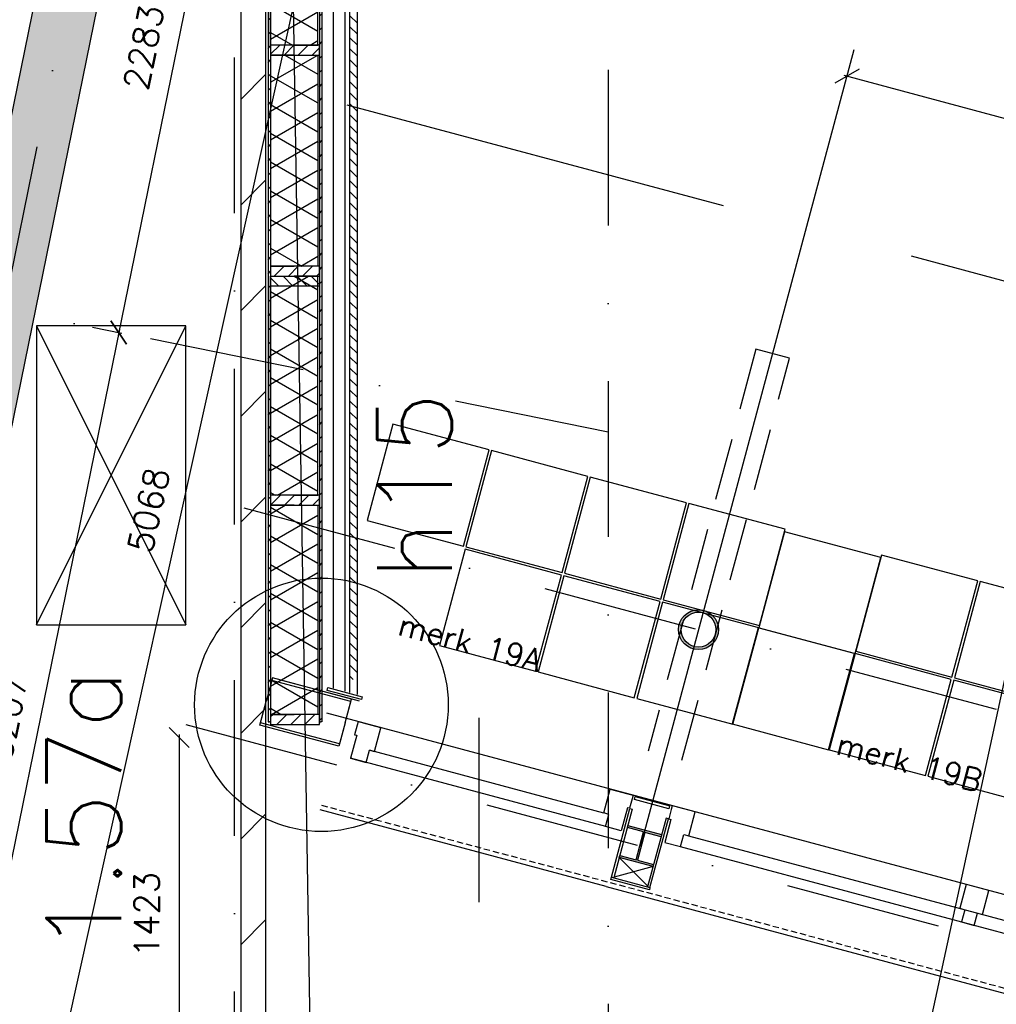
# Model space of a CAD drawing. Extents: x -171140 to 151546, y -8083 to 162438.
# Tile 89 of 96: x 40120 to 44040, y 89123 to 93076. Entities that reach past the tile are written whole.
import ezdxf

# ---------------------------------------------------------------- set-up
doc = ezdxf.new("R2010")
doc.units = 0
doc.header["$LTSCALE"] = 50
doc.header["$MEASUREMENT"] = 0
doc.header["$PDMODE"] = 3
doc.header["$PDSIZE"] = 0.001
for name, pattern in [('DASHDOT', [25, 12.5, -6.25, 0, -6.25]), ('DASHED', [0.75, 0.5, -0.25]), ('HIDDEN', [9.375, 6.25, -3.125]), ('HIDDEN2', [0.1875, 0.125, -0.0625]), ('HIDDENX2', [0.75, 0.5, -0.25]), ('STRAM_0WT$0$DASHDOT', [25, 12.5, -6.25, 0, -6.25])]:
    doc.linetypes.add(name, pattern=pattern)
doc.layers.get('0').update_dxf_attribs({"linetype": 'CONTINUOUS'})
doc.layers.get('DEFPOINTS').update_dxf_attribs({"linetype": 'CONTINUOUS'})
for name, color, linetype in [('0POLYBUITENOM', 7, 'CONTINUOUS'), ('_DETAILNUMMERS', 4, 'CONTINUOUS'), ('_DETAILNUMMERSTEKST', 4, 'CONTINUOUS'), ('A--01A1_ACEER', 1, 'CONTINUOUS'), ('A--A21--_F-23-', 9, 'CONTINUOUS'), ('A--A21--_F12--', 7, 'CONTINUOUS'), ('A--A21--_F123-', 9, 'CONTINUOUS'), ('A--A22--_F123-', 9, 'CONTINUOUS'), ('A--A25--_F-2--', 9, 'CONTINUOUS'), ('A--A28--_F-2--', 7, 'CONTINUOUS'), ('A--A42--_F-23-', 9, 'CONTINUOUS'), ('A--L$7A-_STRAMIEN', 1, 'DASHDOT'), ('A--L13A1_VLOEREN', 1, 'CONTINUOUS'), ('A--L21--', 3, 'CONTINUOUS'), ('A--L21--_F-2--', 7, 'CONTINUOUS'), ('A--L21--_F12--', 7, 'CONTINUOUS'), ('A--L21D1_BUITENWAND', 1, 'CONTINUOUS'), ('A--L21D2_BUITENWAND', 2, 'CONTINUOUS'), ('A--L22--', 7, 'CONTINUOUS'), ('A--L22--_F-2--', 7, 'CONTINUOUS'), ('A--L22A2_BINNENWAND', 2, 'CONTINUOUS'), ('A--L22A4_BINNENWAND', 4, 'CONTINUOUS'), ('A--L24AC1_TRAPPEN', 1, 'HIDDEN2'), ('A--L25--', 7, 'CONTINUOUS'), ('A--L25--_F-23-', 7, 'CONTINUOUS'), ('A--L28--', 7, 'CONTINUOUS'), ('A--L28--_F-2--', 7, 'CONTINUOUS'), ('A--L31--', 2, 'CONTINUOUS'), ('A--L42--', 7, 'CONTINUOUS'), ('A--L42--_F-23-', 7, 'CONTINUOUS'), ('A--M$1A-_F123-', 1, 'CONTINUOUS'), ('A--T$1A-_F123-_R', 4, 'CONTINUOUS'), ('BETONTEGELS', 1, 'CONTINUOUS'), ('STRAM_0WT$0$A--L$7A-_STRAM', 1, 'STRAM_0WT$0$DASHDOT'), ('STRAM_0WT$0$A--M$1A-_F123-', 1, 'CONTINUOUS'), ('TEKSTKOZIJNMERK', 2, 'CONTINUOUS'), ('X--LR---_CP', 7, 'CONTINUOUS')]:
    doc.layers.add(name, color=color, linetype=linetype)
doc.styles.add('ALFA-0_25', font='ROMANS')
doc.styles.add('B-01', font='SIMPLEX.SHX', dxfattribs={"width": 0.8, "height": 4.5})
doc.styles.add('HIEMSTRA', font='romans.shx')
doc.styles.add('STRAM_0WT$0$HIEMSTRA', font='romans.shx')
doc.dimstyles.new('BEILEN', dxfattribs={"dimscale": 40, "dimtxt": 2.5, "dimasz": 2, "dimexe": 0.3, "dimexo": 0.3, "dimgap": 2, "dimtad": 1, "dimdec": 0, "dimzin": 0, "dimtxsty": 'HIEMSTRA', "dimblk1": 'OBLIQUE', "dimblk2": 'OBLIQUE', "dimsah": 1, "dimcen": -0.09, "dimdle": 0.3, "dimse1": 1, "dimclrd": 2, "dimclre": 2, "dimclrt": 3, "dimazin": 3, "dimtfac": 1, "dimtdec": 4, "dimtofl": 0, "dimtmove": 0, "dimatfit": 3, "dimtvp": 625, "dimtolj": 1, "dimtzin": 0})
doc.dimstyles.get("Standard").update_dxf_attribs({"dimscale": 40, "dimtxt": 2.5, "dimasz": 2, "dimexe": 0.3, "dimexo": 0.3, "dimgap": 2, "dimtad": 0, "dimdec": 0, "dimzin": 0, "dimtxsty": 'HIEMSTRA', "dimblk1": 'OBLIQUE', "dimblk2": 'OBLIQUE', "dimsah": 1, "dimcen": -0.09, "dimdle": 0.3, "dimse1": 1, "dimclrd": 2, "dimclre": 2, "dimclrt": 3, "dimazin": 3, "dimtfac": 1, "dimtdec": 4, "dimtix": 1, "dimtmove": 0, "dimatfit": 3, "dimtvp": 625, "dimtolj": 1, "dimtzin": 0})
doc.dimstyles.new('STRAM_0WT$0$STANDARD', dxfattribs={"dimscale": 70, "dimtxt": 2.5, "dimasz": 2, "dimexe": 0.3, "dimexo": 0.3, "dimgap": 2, "dimtad": 1, "dimdec": 0, "dimzin": 0, "dimtxsty": 'STRAM_0WT$0$HIEMSTRA', "dimblk1": 'STRAM_0WT$0$_OBLIQUE', "dimblk2": 'STRAM_0WT$0$_OBLIQUE', "dimsah": 1, "dimcen": -0.09, "dimdle": 0.3, "dimclrd": 1, "dimclre": 1, "dimclrt": 4, "dimazin": 3, "dimtfac": 1, "dimtdec": 4, "dimtix": 1, "dimtofl": 0, "dimtmove": 0, "dimatfit": 3, "dimtvp": 625, "dimtolj": 1, "dimtzin": 0})
pattern_1 = [(150, (50, -3e-15), (-50, -86.603), []), (210, (50, -3e-15), (50, -86.603), [])]
pattern_2 = [(330, (-50, 9e-15), (50, 86.603), []), (30, (-50, 9e-15), (-50, 86.603), [])]

# ---------------------------------------------------------------- blocks, each defined once
blk = doc.blocks.new('_OBLIQUE')
at = {"color": 0, "linetype": 'BYBLOCK'}
blk.add_line((-0.5, -0.5), (0.5, 0.5), dxfattribs=at)
blk = doc.blocks.new('*D66')
at = {"layer": 'A--M$1A-_F123-', "color": 2}
for p, q in [((43428.3, 92853.1), (46059.6, 92148.4)), ((46086.7, 92296.1), (46044.9, 92139.9))]:
    blk.add_line(p, q, dxfattribs=at)
at = {"layer": 'DEFPOINTS', "color": 0}
for p in [(43481.8, 93006.2), (46089.8, 92307.7), (46048, 92151.5)]:
    blk.add_point(p, dxfattribs=at)
at = {"layer": 'A--M$1A-_F123-', "color": 2, "xscale": 80, "yscale": 80, "zscale": 80}
for p, rotation in [((43439.9, 92850), 165.0063446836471), ((46048, 92151.5), 345.0063446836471)]:
    blk.add_blockref('_OBLIQUE', p, dxfattribs=dict(at, rotation=rotation))
at = {"layer": 'A--M$1A-_F123-', "color": 3, "insert": (44777.6, 92626.3), "char_height": 100, "attachment_point": 5, "rotation": 345.0063, "style": 'HIEMSTRA'}
blk.add_mtext('\\A1;2700', dxfattribs=at)
blk = doc.blocks.new('*U1138')
at = {"layer": 'A--A22--_F123-', "linetype": 'CONTINUOUS'}
h = blk.add_hatch(dxfattribs=at)
h.set_pattern_fill('ALFALINE', color=256, scale=300, style=0)
h.set_pattern_definition([(45, (-41057.13, -94101.7), (-212.132, 212.132), [])])
h.paths.add_polyline_path([(0, 0), (50, 50), (50, -5229.8), (0, -5229.8), (-50, -5229.8), (-50, -50)])
at = {"layer": 'A--L22--_F-2--', "color": 3, "linetype": 'CONTINUOUS'}
for points in [[(50, 50), (50, 50), (50, -5229.8), (0, -5229.8)], [(-50, -50), (-50, -50), (-50, -5229.8), (0, -5229.8)]]:
    blk.add_lwpolyline(points, dxfattribs=at)
blk = doc.blocks.new('*U1106')
at = {"layer": 'A--A21--_F123-', "linetype": 'CONTINUOUS'}
blk.add_hatch(color=256, dxfattribs=at).paths.add_polyline_path([(0, 0), (-122.5, 25), (667.7, 3904.1), (795.3, 3904.1), (922.8, 3904.1), (122.5, -25)])
at = {"layer": 'A--A21--_F12--', "color": 8}
for points in [[(0, 0), (-122.5, 25), (795.3, 3904.1), (667.7, 3904.1)], [(795.3, 3904.1), (922.8, 3904.1), (0, 0), (122.5, -25)]]:
    blk.add_solid(points, dxfattribs=at)
at = {"layer": 'A--L21--_F12--', "color": 3, "linetype": 'CONTINUOUS'}
for points in [[(0, 0), (-122.5, 25), (667.7, 3904.1), (795.3, 3904.1)], [(0, 0), (122.5, -25), (922.8, 3904.1), (795.3, 3904.1)]]:
    blk.add_lwpolyline(points, dxfattribs=at)
blk = doc.blocks.new('*U1103')
at = {"layer": 'A--L22--', "color": 2, "linetype": 'CONTINUOUS'}
for points in [[(0, 0), (25.4, 94.7), (-291.6, 179.6), (-317, 84.9)], [(0, 0), (22.8, 85), (-294.2, 169.9), (-317, 84.9)], [(0, 0), (-25.4, -94.7), (-342.4, -9.8), (-317, 84.9)], [(0, 0), (-22.8, -85), (-339.8, -0.1), (-317, 84.9)]]:
    blk.add_lwpolyline(points, dxfattribs=at)
at = {"layer": 'A--L22--', "color": 1, "linetype": 'CONTINUOUS'}
for points in [[(0, 0), (25.4, 94.7), (-291.6, 179.6), (-317, 84.9)], [(0, 0), (22.8, 85), (-294.2, 169.9), (-317, 84.9)], [(0, 0), (-25.4, -94.7), (-342.4, -9.8), (-317, 84.9)], [(0, 0), (-22.8, -85), (-339.8, -0.1), (-317, 84.9)]]:
    blk.add_lwpolyline(points, dxfattribs=at)
blk = doc.blocks.new('*U1087')
at = {"layer": 'A--L22--', "color": 2, "linetype": 'CONTINUOUS'}
for points in [[(0, 0), (25.4, 94.7), (-291.6, 179.6), (-317, 84.9)], [(0, 0), (22.8, 85), (-294.2, 169.9), (-317, 84.9)], [(0, 0), (-25.4, -94.7), (-342.4, -9.8), (-317, 84.9)], [(0, 0), (-22.8, -85), (-339.8, -0.1), (-317, 84.9)]]:
    blk.add_lwpolyline(points, dxfattribs=at)
at = {"layer": 'A--L22--', "color": 1, "linetype": 'CONTINUOUS'}
for points in [[(0, 0), (25.4, 94.7), (-291.6, 179.6), (-317, 84.9)], [(0, 0), (22.8, 85), (-294.2, 169.9), (-317, 84.9)], [(0, 0), (-25.4, -94.7), (-342.4, -9.8), (-317, 84.9)], [(0, 0), (-22.8, -85), (-339.8, -0.1), (-317, 84.9)]]:
    blk.add_lwpolyline(points, dxfattribs=at)
blk = doc.blocks.new('STRAM_0WT$0$_OBLIQUE')
at = {"color": 0, "linetype": 'BYBLOCK'}
blk.add_line((-0.5, -0.5), (0.5, 0.5), dxfattribs=at)
blk = doc.blocks.new('*D1366')
at = {"layer": 'DEFPOINTS', "color": 0, "linetype": 'CONTINUOUS'}
for p in [(-30862.7, 61326), (-34634.8, 43899.6)]:
    blk.add_point(p, dxfattribs=at)
at = {"layer": 'STRAM_0WT$0$A--M$1A-_F123-', "color": 1, "linetype": 'CONTINUOUS'}
blk.add_line((-34639.2, 43879), (-30858.3, 61346.5), dxfattribs=at)
at = {"layer": 'STRAM_0WT$0$A--M$1A-_F123-', "color": 1, "linetype": 'CONTINUOUS', "xscale": 140, "yscale": 140, "zscale": 140, "rotation": 77.78640933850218}
blk.add_blockref('STRAM_0WT$0$_OBLIQUE', (-30862.7, 61326), dxfattribs=at)
at = {"layer": 'STRAM_0WT$0$A--M$1A-_F123-', "color": 4, "linetype": 'CONTINUOUS', "insert": (-33134.9, 52476.7), "char_height": 175, "attachment_point": 5, "rotation": 77.7864, "style": 'STRAM_0WT$0$HIEMSTRA'}
blk.add_mtext('\\A1;R17830', dxfattribs=at)
blk = doc.blocks.new('*D1456')
at = {"layer": 'DEFPOINTS', "color": 0}
for p in [(-34829.8, 58000), (-39925.3, 56200), (-20789, 56200), (-26068.6, 55839.7), (-22022.7, 54568.3)]:
    blk.add_point(p, dxfattribs=at)
at = {"layer": 'STRAM_0WT$0$A--M$1A-_F123-', "color": 1}
blk.add_arc((-28112.1, 56200), 2075.1, 345, 360, dxfattribs=at)
at = {"layer": 'STRAM_0WT$0$A--M$1A-_F123-', "color": 1, "xscale": 140, "yscale": 140, "zscale": 140}
for p, rotation in [((-26037.1, 56200), 89.99998316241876), ((-26107.8, 55662.9), 254.9999999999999)]:
    blk.add_blockref('STRAM_0WT$0$_OBLIQUE', p, dxfattribs=dict(at, rotation=rotation))
at = {"layer": 'STRAM_0WT$0$A--M$1A-_F123-', "color": 4, "insert": (-26280.4, 55958.8), "char_height": 175, "attachment_point": 5, "rotation": 82.5, "style": 'STRAM_0WT$0$HIEMSTRA'}
blk.add_mtext('\\A1;15.00°', dxfattribs=at)
blk = doc.blocks.new('*D1479')
at = {"layer": 'DEFPOINTS', "color": 0}
for p in [(-51474.3, 62909.3), (-50061.5, 62275.8), (-52870, 61599.8), (-20789, 61599.8), (-35193.3, 59592.9)]:
    blk.add_point(p, dxfattribs=at)
at = {"layer": 'STRAM_0WT$0$A--M$1A-_F123-', "color": 1}
blk.add_arc((-45045.8, 61599.8), 5061, 168.4863, 180, dxfattribs=at)
at = {"layer": 'STRAM_0WT$0$A--M$1A-_F123-', "color": 1, "xscale": 140, "yscale": 140, "zscale": 140}
for p, rotation in [((-50005, 62610), 78.48629033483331), ((-50106.8, 61599.8), 269.9999999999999)]:
    blk.add_blockref('STRAM_0WT$0$_OBLIQUE', p, dxfattribs=dict(at, rotation=rotation))
at = {"layer": 'STRAM_0WT$0$A--M$1A-_F123-', "color": 4, "insert": (-50307.6, 62130.3), "char_height": 175, "attachment_point": 5, "rotation": 84.2431, "style": 'STRAM_0WT$0$HIEMSTRA'}
blk.add_mtext('\\A1;11.51°', dxfattribs=at)
blk = doc.blocks.new('KOLOMSTAAL_160')
at = {"layer": 'A--01A1_ACEER', "linetype": 'CONTINUOUS'}
h = blk.add_hatch(color=256, dxfattribs=at)
edge = h.paths.add_edge_path()
edge.add_arc((-191475.5, 112325.4), 80, 0, 360)
edge = h.paths.add_edge_path(flags=16)
edge.add_arc((-191475.5, 112325.4), 70, 0, 360)
at = {"linetype": 'CONTINUOUS'}
for radius in [80, 70]:
    blk.add_circle((-191475.5, 112325.4), radius, dxfattribs=at)
blk = doc.blocks.new('*D225')
at = {"color": 2, "linetype": 'BYBLOCK'}
for p, q in [((41123.9, 93594.9), (41324.3, 93550.6)), ((40214.1, 88593.5), (41315.2, 93564.9))]:
    blk.add_line(p, q, dxfattribs=at)
at = {"layer": 'DEFPOINTS', "color": 0, "linetype": 'BYBLOCK'}
for p in [(41112.2, 93597.5), (41312.6, 93553.2), (40016.3, 88649.6)]:
    blk.add_point(p, dxfattribs=at)
at = {"color": 2, "linetype": 'BYBLOCK', "xscale": 80, "yscale": 80, "zscale": 80}
for p, rotation in [((41312.6, 93553.2), 77.51168052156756), ((40216.7, 88605.2), 257.5116805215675)]:
    blk.add_blockref('_OBLIQUE', p, dxfattribs=dict(at, rotation=rotation))
at = {"color": 3, "linetype": 'BYBLOCK', "insert": (40637.7, 91107.3), "char_height": 100, "attachment_point": 5, "rotation": 77.5117, "style": 'HIEMSTRA'}
blk.add_mtext('\\A1;5068', dxfattribs=at)
blk = doc.blocks.new('*D226')
at = {"color": 2, "linetype": 'BYBLOCK'}
for p, q in [((40975.5, 94069.5), (40515, 91808.9)), ((40412.7, 91842), (40529.2, 91818.2))]:
    blk.add_line(p, q, dxfattribs=at)
at = {"layer": 'DEFPOINTS', "color": 0, "linetype": 'BYBLOCK'}
for p in [(40856.6, 94081.5), (40400.9, 91844.4), (40517.4, 91820.6)]:
    blk.add_point(p, dxfattribs=at)
at = {"color": 2, "linetype": 'BYBLOCK', "xscale": 80, "yscale": 80, "zscale": 80}
for p, rotation in [((40973.1, 94057.7), 78.48629033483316), ((40517.4, 91820.6), 258.4862903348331)]:
    blk.add_blockref('_OBLIQUE', p, dxfattribs=dict(at, rotation=rotation))
at = {"color": 3, "linetype": 'BYBLOCK', "insert": (40617.9, 92965.1), "char_height": 100, "attachment_point": 5, "rotation": 78.4863, "style": 'HIEMSTRA'}
blk.add_mtext('\\A1;2283', dxfattribs=at)
blk = doc.blocks.new('*D227')
at = {"color": 2, "linetype": 'BYBLOCK'}
for p, q in [((40519.8, 91832.4), (39874.9, 88666.2)), ((39834.5, 88686.6), (39889, 88675.5))]:
    blk.add_line(p, q, dxfattribs=at)
at = {"layer": 'DEFPOINTS', "color": 0, "linetype": 'BYBLOCK'}
for p in [(40462.9, 91831.7), (39822.8, 88689), (39877.3, 88677.9)]:
    blk.add_point(p, dxfattribs=at)
at = {"color": 2, "linetype": 'BYBLOCK', "xscale": 80, "yscale": 80, "zscale": 80}
for p, rotation in [((40517.4, 91820.6), 78.4862903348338), ((39877.3, 88677.9), 258.4862903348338)]:
    blk.add_blockref('_OBLIQUE', p, dxfattribs=dict(at, rotation=rotation))
at = {"color": 3, "linetype": 'BYBLOCK', "insert": (40070, 90275.2), "char_height": 100, "attachment_point": 5, "rotation": 78.4863, "style": 'HIEMSTRA'}
blk.add_mtext('\\A1;3207', dxfattribs=at)
blk = doc.blocks.new('*D377')
at = {"layer": 'A--M$1A-_F123-', "color": 2, "linetype": 'CONTINUOUS'}
for p, q in [((39339.3, 90364.2), (40129.2, 94241.9)), ((40115.1, 94232.5), (40115.1, 94232.5))]:
    blk.add_line(p, q, dxfattribs=at)
at = {"layer": 'DEFPOINTS', "color": 0, "linetype": 'CONTINUOUS'}
for p in [(40126.8, 94230.1), (40126.8, 94230.1), (39341.7, 90376)]:
    blk.add_point(p, dxfattribs=at)
at = {"layer": 'A--M$1A-_F123-', "color": 2, "linetype": 'CONTINUOUS', "xscale": 80, "yscale": 80, "zscale": 80}
for p, rotation in [((40126.8, 94230.1), 78.48629033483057), ((39341.7, 90376), 258.4862903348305)]:
    blk.add_blockref('_OBLIQUE', p, dxfattribs=dict(at, rotation=rotation))
at = {"layer": 'A--M$1A-_F123-', "color": 3, "linetype": 'CONTINUOUS', "insert": (39606.9, 92329), "char_height": 100, "attachment_point": 5, "rotation": 78.4863, "style": 'HIEMSTRA'}
blk.add_mtext('\\A1;3933', dxfattribs=at)
blk = doc.blocks.new('*D383')
at = {"layer": 'A--M$1A-_F123-', "color": 2, "linetype": 'CONTINUOUS'}
for p, q in [((40760, 90206.6), (40760, 88759.9)), ((40861, 88771.9), (40748, 88771.9))]:
    blk.add_line(p, q, dxfattribs=at)
at = {"layer": 'DEFPOINTS', "color": 0, "linetype": 'CONTINUOUS'}
for p in [(41040.2, 90194.6), (40760, 88771.9), (40873, 88771.9)]:
    blk.add_point(p, dxfattribs=at)
at = {"layer": 'A--M$1A-_F123-', "color": 2, "linetype": 'CONTINUOUS', "xscale": 80, "yscale": 80, "zscale": 80}
for p, rotation in [((40760, 90194.6), 90), ((40760, 88771.9), 270)]:
    blk.add_blockref('_OBLIQUE', p, dxfattribs=dict(at, rotation=rotation))
at = {"layer": 'A--M$1A-_F123-', "color": 3, "linetype": 'CONTINUOUS', "insert": (40630, 89483.2), "char_height": 100, "attachment_point": 5, "rotation": 90, "style": 'HIEMSTRA'}
blk.add_mtext('\\A1;1423', dxfattribs=at)
blk = doc.blocks.new('NH40_196')
at = {"layer": 'A--A25--_F-2--'}
h = blk.add_hatch(dxfattribs=at)
h.set_pattern_fill('ALFALINE', color=256, scale=40, style=0, pattern_type=2)
h.set_pattern_definition([(45, (-6, 0), (-28.284, 28.284), [])])
h.paths.add_polyline_path([(0, 0), (0, 196), (40, 196), (40, 0)])
at = {"layer": 'A--L25--_F-23-', "color": 2, "linetype": 'CONTINUOUS'}
blk.add_lwpolyline([(0, 0), (0, 196), (40, 196), (40, 0)], close=True, dxfattribs=at)
at = {"layer": 'X--LR---_CP'}
for p in [(0, 0), (0, 0), (40, 0)]:
    blk.add_point(p, dxfattribs=at)
blk = doc.blocks.new('*U949')
at = {"layer": 'A--A42--_F-23-', "linetype": 'CONTINUOUS'}
h = blk.add_hatch(dxfattribs=at)
h.set_pattern_fill('ALFALINE', color=256, scale=40, style=0)
h.set_pattern_definition([(45, (-41328.13, -95683.447), (-28.284271, 28.284271), [])])
h.paths.add_polyline_path([(0, 0), (5, 0), (5, -5426.7), (0, -5426.7), (-5, -5426.7), (-5, 0)])
at = {"layer": 'A--L42--_F-23-', "color": 2, "linetype": 'CONTINUOUS'}
for points in [[(0, 0), (-5, 0), (-5, -5426.7), (0, -5426.7)], [(0, 0), (5, 0), (5, -5426.7), (0, -5426.7)]]:
    blk.add_lwpolyline(points, dxfattribs=at)
blk = doc.blocks.new('*U948')
at = {"layer": 'A--A42--_F-23-', "linetype": 'CONTINUOUS'}
h = blk.add_hatch(dxfattribs=at)
h.set_pattern_fill('ALFALINE', color=256, scale=40, style=0)
h.set_pattern_definition([(45, (-41122.13, -95683.447), (-28.284271, 28.284271), [])])
h.paths.add_polyline_path([(0, 0), (5, 0), (5, -5426.6), (0, -5426.6), (-5, -5426.6), (-5, 0)])
at = {"layer": 'A--L42--_F-23-', "color": 2, "linetype": 'CONTINUOUS'}
for points in [[(0, 0), (-5, 0), (-5, -5426.6), (0, -5426.6)], [(0, 0), (5, 0), (5, -5426.6), (0, -5426.6)]]:
    blk.add_lwpolyline(points, dxfattribs=at)
blk = doc.blocks.new('*U947')
at = {"layer": 'A--A21--_F-23-', "linetype": 'CONTINUOUS'}
h = blk.add_hatch(dxfattribs=at)
h.set_pattern_fill('ALFAISO', color=256, scale=100, angle=90, style=0)
h.set_pattern_definition(pattern_1)
h.paths.add_polyline_path([(0, 0), (-95, 0), (-95, 880), (0, 880), (95, 880), (95, 0)])
at = {"layer": 'A--L21--_F-2--', "color": 2, "linetype": 'CONTINUOUS'}
for points in [[(0, 0), (-95, 0), (-95, 880), (0, 880)], [(0, 0), (95, 0), (95, 880), (0, 880)]]:
    blk.add_lwpolyline(points, dxfattribs=at)
blk = doc.blocks.new('*U946')
at = {"layer": 'A--A21--_F-23-', "linetype": 'CONTINUOUS'}
h = blk.add_hatch(dxfattribs=at)
h.set_pattern_fill('ALFAISO', color=256, scale=100, angle=270, style=0)
h.set_pattern_definition(pattern_2)
h.paths.add_polyline_path([(0, 0), (95, 0), (95, -847.6), (0, -847.6), (-95, -847.6), (-95, 0)])
at = {"layer": 'A--L21--_F-2--', "color": 2, "linetype": 'CONTINUOUS'}
for points in [[(0, 0), (-95, 0), (-95, -847.6), (0, -847.6)], [(0, 0), (95, 0), (95, -847.6), (0, -847.6)]]:
    blk.add_lwpolyline(points, dxfattribs=at)
blk = doc.blocks.new('*U945')
at = {"layer": 'A--A21--_F-23-', "linetype": 'CONTINUOUS'}
h = blk.add_hatch(dxfattribs=at)
h.set_pattern_fill('ALFAISO', color=256, scale=100, angle=270, style=0)
h.set_pattern_definition(pattern_2)
h.paths.add_polyline_path([(0, 0), (95, 0), (95, -840), (0, -840), (-95, -840), (-95, 0)])
at = {"layer": 'A--L21--_F-2--', "color": 2, "linetype": 'CONTINUOUS'}
for points in [[(0, 0), (-95, 0), (-95, -840), (0, -840)], [(0, 0), (95, 0), (95, -840), (0, -840)]]:
    blk.add_lwpolyline(points, dxfattribs=at)
blk = doc.blocks.new('*U944')
at = {"layer": 'A--A21--_F-23-', "linetype": 'CONTINUOUS'}
h = blk.add_hatch(dxfattribs=at)
h.set_pattern_fill('ALFAISO', color=256, scale=100, angle=90, style=0)
h.set_pattern_definition(pattern_1)
h.paths.add_polyline_path([(0, 0), (-95, 0), (-95, 833), (0, 833), (95, 833), (95, 0)])
at = {"layer": 'A--L21--_F-2--', "color": 2, "linetype": 'CONTINUOUS'}
for points in [[(0, 0), (-95, 0), (-95, 833), (0, 833)], [(0, 0), (95, 0), (95, 833), (0, 833)]]:
    blk.add_lwpolyline(points, dxfattribs=at)
blk = doc.blocks.new('Q020490-')
at = {"layer": 'A--A28--_F-2--', "color": 3, "linetype": 'CONTINUOUS'}
for points in [[(-2.75, 58), (-70, 66.5), (70, 66.5)], [(-2.75, 58), (-70, 58), (-70, 66.5)], [(-2.75, 58), (70, 66.5), (70, 58)], [(2.75, -58), (-2.75, -58), (-2.75, 58)], [(-2.75, 58), (2.75, 58), (2.75, -58)], [(-2.75, 58), (70, 58), (2.75, 58)], [(70, -66.5), (-70, -58), (-2.75, -58)], [(70, -66.5), (-70, -66.5), (-70, -58)], [(2.75, -58), (70, -66.5), (-2.75, -58)], [(2.75, -58), (70, -58), (70, -66.5)]]:
    blk.add_solid(points, dxfattribs=at)
at = {"layer": 'A--L28--_F-2--', "color": 3, "linetype": 'CONTINUOUS'}
blk.add_lwpolyline([(70, -66.5), (-70, -66.5), (-70, -58), (-2.75, -58), (-2.75, 58), (-70, 58), (-70, 66.5), (70, 66.5), (70, 58), (2.75, 58), (2.75, -58), (70, -58)], close=True, dxfattribs=at)
at = {"layer": 'X--LR---_CP', "linetype": 'CONTINUOUS'}
for p in [(-2.75, 0), (0, 0), (2.75, 0)]:
    blk.add_point(p, dxfattribs=at)
blk = doc.blocks.new('STRAM_0WT')
at = {"layer": 'STRAM_0WT$0$A--L$7A-_STRAM'}
for p, q in [((-34180.516, 66443.644), (-38993.943, 42813.838)), ((-34634.944, 23800), (-34634.801, 63702.184)), ((-33134.929, 63128.251), (-33134.939, 23800)), ((-33134.93, 59173.573), (-51474.264, 62909.322)), ((-34596.875, 58869.335), (-21789.762, 55437.68)), ((-34829.812, 58000.002), (-22022.7, 54568.347))]:
    blk.add_line(p, q, dxfattribs=at)
blk.add_arc((-34634.779, 43899.561), 17830, 41.3470109, 90.0000931, dxfattribs=at)
at = {"layer": 'STRAM_0WT$0$A--M$1A-_F123-'}
for base, line1, line2, picture, middle in [((-50061.471, 62275.822), ((-35193.327, 59592.871), (-51474.264, 62909.322)), ((-52869.992, 61599.831), (-20789.004, 61599.831)), '*D1479', (-50307.647, 62130.309)), ((-26068.592, 55839.672), ((-34829.812, 58000.002), (-22022.7, 54568.347)), ((-20789.004, 56199.999), (-39925.329, 56200.005)), '*D1456', (-26280.373, 55958.847))]:
    dim = blk.add_angular_dim_2l(base=base, line1=line1, line2=line2, dimstyle='STRAM_0WT$0$STANDARD', override={"dimdec": 2, "dimadec": 2}, dxfattribs=at)
    dim.commit()
    dim.dimension.update_dxf_attribs({"geometry": picture, "text_midpoint": middle})
at = {"layer": 'STRAM_0WT$0$A--M$1A-_F123-', "linetype": 'CONTINUOUS'}
dim = blk.add_radius_dim(center=(-34634.78, 43899.561), mpoint=(-30862.725, 61325.992), dimstyle='STRAM_0WT$0$STANDARD', dxfattribs=at)
dim.commit()
dim.dimension.update_dxf_attribs({"geometry": '*D1366', "text_midpoint": (-33134.932, 52476.749), "dimtype": 132})

msp = doc.modelspace()

# ---------------------------------------------------------------- hatches: boundary and pattern name
at = {"layer": 'A--01A1_ACEER', "linetype": 'CONTINUOUS'}
h = msp.add_hatch(dxfattribs=at)
h.set_pattern_fill('ANSI31', color=256, scale=250, angle=90, style=0)
h.set_pattern_definition([(135, (36452.452, 57160.74), (-22.097087, -22.097087), [])])
h.paths.add_polyline_path([(41445.1, 90427.7), (41445.1, 95795.4), (41475.1, 95795.4), (41475.1, 90427.7)])

# ---------------------------------------------------------------- linework, layer by layer
at = {"layer": '0POLYBUITENOM', "elevation": 1}
msp.add_lwpolyline([(23953.4, 56896.1), (31400, 94192.9), (36721.7, 94286.2), (36721.7, 94344.1), (36821.7, 94344.1), (40332.8, 94244.1), (40665.4, 95281.1), (41182.9, 95281.1), (41287.2, 88862.1, -0.116641), (47540.8, 87115.2), (48139.4, 83930.7), (48367.6, 80374.9), (48367.6, 68168.9), (48548.7, 67799.5, -0.105216), (45698.6, 66719.9), (45689, 56846.9)], format="xyb", dxfattribs=at)
at = {"layer": '_DETAILNUMMERS'}
msp.add_circle((41331, 90325.6), 508.9, dxfattribs=at)
at = {"layer": 'A--01A1_ACEER', "linetype": 'CONTINUOUS'}
for p, q in [((43468, 92954.9), (42611.4, 89758.1)), ((41963.1, 90273), (41963.1, 89532.6))]:
    msp.add_line(p, q, dxfattribs=at)
at = {"layer": 'A--01A1_ACEER'}
for p, q in [((47706.5, 88588.9), (41352.2, 90291.6)), ((42464.8, 89890.9), (41524.1, 90143)), ((42471.9, 89836.2), (41448.1, 90110.6)), ((42804.8, 89799.8), (45072.4, 89192.2)), ((42771.3, 89756), (45079.4, 89137.6)), ((42640.7, 89596.9), (42526.6, 89711.9)), ((42661.8, 89675.7), (42505.5, 89633.1))]:
    msp.add_line(p, q, dxfattribs=at)
at = {"layer": 'A--L$7A-_STRAMIEN', "linetype": 'HIDDENX2'}
msp.add_line((41331.2, 89922.5), (47727, 88208.7), dxfattribs=at)
at = {"layer": 'A--L13A1_VLOEREN'}
for p, q in [((40187.2, 90646.9), (40787.2, 91846.9)), ((40187.2, 91846.9), (40787.2, 90646.9))]:
    msp.add_line(p, q, dxfattribs=at)
msp.add_lwpolyline([(40187.2, 90646.9), (40787.2, 90646.9), (40787.2, 91846.9), (40187.2, 91846.9)], close=True, dxfattribs=at)
at = {"layer": 'A--L21--'}
for p, q in [((41445.1, 90374.4, 0), (41445.1, 95795.4, -0.4)), ((41475.1, 90366.3, 0), (41475.1, 95825.4, -0.4))]:
    msp.add_line(p, q, dxfattribs=at)
at = {"layer": 'A--L21--', "color": 1, "linetype": 'HIDDEN', "ltscale": 5}
msp.add_lwpolyline([(41433.5, 92734.3), (50467, 90313.8), (50467, 45692.5)], dxfattribs=at)
at = {"layer": 'A--L21D1_BUITENWAND'}
msp.add_line((41483.4, 90339.7), (41167.4, 90424.3), dxfattribs=at)
at = {"layer": 'A--L21D1_BUITENWAND', "linetype": 'DASHED', "ltscale": 10}
msp.add_lwpolyline([(42777.8, 90103.3), (43210, 91717.3), (43074.8, 91753.5), (42642.5, 90139.5)], dxfattribs=at)
at = {"layer": 'A--L21D2_BUITENWAND'}
for p, q in [((41353.5, 90383.5, 0), (41356.6, 90395.1, 0)), ((41491.6, 90346.4, 0), (41353.5, 90383.5, 0)), ((41356.6, 90395.1, 0), (41494.7, 90358, 0)), ((41494.7, 90358, 0), (41491.6, 90346.4, 0)), ((42587.4, 89945.2), (42590.5, 89956.8)), ((42725.5, 89908), (42587.4, 89945.2)), ((42590.6, 89956.8), (42728.7, 89919.6)), ((42495.2, 89633.3), (42569.2, 89909.6)), ((42578.8, 89907), (42504.8, 89630.7)), ((42569.2, 89909.6), (42578.8, 89907)), ((42728.6, 89919.6), (42725.5, 89908)), ((42474.1, 89595.4), (41325.6, 89903.2)), ((42492.6, 89623.6), (42495.2, 89633.3)), ((42504.8, 89630.7), (42495.2, 89633.3)), ((42495.2, 89633.3), (42649.7, 89591.9)), ((42474.1, 89595.4), (45257, 88849.9)), ((42647.1, 89582.2), (42492.6, 89623.6)), ((42649.7, 89591.9), (42647.1, 89582.2))]:
    msp.add_line(p, q, dxfattribs=at)
at = {"layer": 'A--L21D2_BUITENWAND', "elevation": 0}
msp.add_lwpolyline([(41448.1, 90110.6), (41510.9, 90093.7), (41524.1, 90143), (41544.3, 90137.6), (41570, 90233.2), (41499.4, 90252.1), (41478.2, 90257.8), (41474.3, 90243.3), (41464.2, 90205.6), (41472.9, 90203.3)], close=True, dxfattribs=at)
at = {"layer": 'A--L21D2_BUITENWAND'}
for points in [[(42534.2, 89819.6), (42471.4, 89836.4), (42484.6, 89885.6), (42464.3, 89891.1), (42490, 89986.7), (42560.5, 89967.8), (42581.7, 89962.1), (42577.8, 89947.6), (42567.7, 89910), (42559, 89912.3)], [(42709, 89772.7), (42771.8, 89755.9), (42785, 89805.1), (42805.3, 89799.7), (42830.9, 89895.3), (42760.4, 89914.2), (42739.1, 89919.9), (42735.3, 89905.4), (42725.2, 89867.8), (42733.9, 89865.4)], [(42714.1, 89870.7), (42640.1, 89594.5), (42649.7, 89591.9), (42723.7, 89868.1)]]:
    msp.add_lwpolyline(points, close=True, dxfattribs=at)
at = {"layer": 'A--L22A2_BINNENWAND', "color": 2, "linetype": 'CONTINUOUS'}
for p, q in [((41425.8, 95775.4), (41425.1, 90379.7)), ((41379.1, 90392.1), (41379.1, 95729.4))]:
    msp.add_line(p, q, dxfattribs=at)
at = {"layer": 'A--L22A4_BINNENWAND', "linetype": 'CONTINUOUS'}
for radius, start, end in [(18335, 50.68963, 88.75951), (17865, 51.59525, 88.75168)]:
    msp.add_arc((40982.2, 76146.4), radius, start, end, dxfattribs=at)
at = {"layer": 'A--L31--', "color": 2, "linetype": 'CONTINUOUS'}
msp.add_lwpolyline([(43899.8, 89453.6), (43950.9, 89439.9), (43964.1, 89489.2), (43984.4, 89483.8), (44010, 89579.4), (43939.5, 89598.3), (43918.3, 89604), (43914.4, 89589.5), (43892.7, 89508.3), (43912.9, 89502.9)], close=True, dxfattribs=at)
at = {"layer": 'BETONTEGELS'}
for points in [[(41900.8, 90962.4), (42004.4, 91348.8), (41618, 91452.3), (41514.5, 91065.9)], [(42296.9, 90856.3), (42400.4, 91242.6), (42014, 91346.2), (41910.5, 90959.8)], [(42692.9, 90750.2), (42796.4, 91136.5), (42410.1, 91240.1), (42306.5, 90853.7)], [(43088.9, 90644), (43192.5, 91030.4), (42806.1, 91133.9), (42702.6, 90747.6)], [(43472.7, 90530.9), (43576.2, 90917.2), (43189.9, 91020.7), (43086.3, 90634.4)], [(42190.8, 90460.2), (42294.3, 90846.6), (41907.9, 90950.1), (41804.4, 90563.8)], [(43861.7, 90437), (43965.2, 90823.4), (43578.8, 90926.9), (43475.3, 90540.5)], [(42586.8, 90354.1), (42690.3, 90740.5), (42303.9, 90844), (42200.4, 90457.7)], [(44257.7, 90330.9), (44361.2, 90717.2), (43974.9, 90820.8), (43871.3, 90434.4)], [(42982.8, 90248), (43086.3, 90634.4), (42700, 90737.9), (42596.4, 90351.5)], [(42980.1, 90248.7), (43366.5, 90145.2), (43470, 90531.6), (43083.6, 90635.1)], [(43755.6, 90041), (43859.1, 90427.3), (43472.7, 90530.9), (43369.2, 90144.5)], [(44151.6, 89934.8), (44255.1, 90321.2), (43868.7, 90424.7), (43765.2, 90038.4)]]:
    msp.add_lwpolyline(points, close=True, dxfattribs=at)

# ---------------------------------------------------------------- block references
at = {"layer": 'A--L21--', "linetype": 'CONTINUOUS'}
for name, p in [('*U1106', (39726.8, 90297.5)), ('*U1138', (41057.1, 94101.7)), ('*U944', (41222.1, 92974.5)), ('*U946', (41222.1, 92934.5)), ('*U947', (41222.1, 91166.9)), ('*U945', (41222.1, 91126.9)), ('*U1103', (41425.7, 90253.7)), ('*U1087', (41425.7, 90253.7))]:
    msp.add_blockref(name, p, dxfattribs=at)
at = {"layer": 'A--L24AC1_TRAPPEN'}
msp.add_blockref('STRAM_0WT', (75617, 32246.9), dxfattribs=at)
at = {"layer": 'A--L25--', "xscale": -1, "rotation": 270}
for p in [(41127.1, 92934.5, 0), (41127.1, 92046.9, 0), (41127.1, 91126.9, 0), (41127.1, 90246.9, 0)]:
    msp.add_blockref('NH40_196', p, dxfattribs=at)
at = {"layer": 'A--L25--', "rotation": 270}
msp.add_blockref('NH40_196', (41127.1, 92046.9, 0), dxfattribs=at)
at = {"layer": 'A--L28--', "linetype": 'CONTINUOUS'}
msp.add_blockref('KOLOMSTAAL_160', (234319.9, -21698.1), dxfattribs=at)
at = {"layer": 'A--L28--', "rotation": 165}
msp.add_blockref('Q020490-', (42611.4, 89758.1), dxfattribs=at)
at = {"layer": 'A--L42--'}
for name, p in [('*U948', (41122.1, 95683.4)), ('*U949', (41328.1, 95683.4))]:
    msp.add_blockref(name, p, dxfattribs=at)

# ---------------------------------------------------------------- texts
at = {"layer": '_DETAILNUMMERSTEKST', "style": 'ALFA-0_25'}
msp.add_text('h15', height=300, rotation=90, dxfattribs=at).set_placement((41854.8, 90823.9))
at = {"layer": 'A--T$1A-_F123-_R', "style": 'ALFA-0_25'}
msp.add_text('1.57a', height=300, rotation=90, dxfattribs=at).set_placement((40526.9, 89327.7))
at = {"layer": 'TEKSTKOZIJNMERK', "style": 'B-01'}
for s, p in [('merk 19A', (41632.7, 90608.2)), ('merk 19B', (43391, 90129.1))]:
    msp.add_text(s, height=90, rotation=345, dxfattribs=at).set_placement(p)

# ---------------------------------------------------------------- dimensions: what is measured, and where the dimension line sits
at = {"layer": 'A--M$1A-_F123-', "linetype": 'CONTINUOUS'}
dim = msp.add_aligned_dim(p1=(39341.7, 90376), p2=(40126.8, 94230.1), distance=0, dimstyle='STANDARD', override={"dimtad": 1}, dxfattribs=at)
dim.commit()
dim.dimension.update_dxf_attribs({"geometry": '*D377', "text_midpoint": (39606.9, 92329)})
for p1, p2, distance, picture, middle in [((40856.6, 94081.5), (40400.9, 91844.4), 118.9, '*D226', (40617.9, 92965.1)), ((40016.3, 88649.6), (41112.2, 93597.5), -205.3, '*D225', (40637.7, 91107.3)), ((40462.9, 91831.7), (39822.8, 88689), 55.6, '*D227', (40070, 90275.2))]:
    dim = msp.add_aligned_dim(p1=p1, p2=p2, distance=distance, dimstyle='BEILEN', dxfattribs=at)
    dim.commit()
    dim.dimension.update_dxf_attribs({"geometry": picture, "text_midpoint": middle})
at = {"layer": 'A--M$1A-_F123-'}
dim = msp.add_aligned_dim(p1=(43481.8, 93006.2), p2=(46089.8, 92307.7), distance=-161.7, dimstyle='BEILEN', override={"dimtxsty": 'HIEMSTRA'}, dxfattribs=at)
dim.commit()
dim.dimension.update_dxf_attribs({"geometry": '*D66', "text_midpoint": (44777.6, 92626.3)})
at = {"layer": 'A--M$1A-_F123-', "linetype": 'CONTINUOUS'}
dim = msp.add_linear_dim(base=(40760, 88771.9), p1=(41040.2, 90194.6), p2=(40873, 88771.9), angle=90, dimstyle='STANDARD', override={"dimtad": 1}, dxfattribs=at)
dim.commit()
dim.dimension.update_dxf_attribs({"geometry": '*D383', "text_midpoint": (40630, 89483.2)})

doc.saveas('drawing.dxf')
